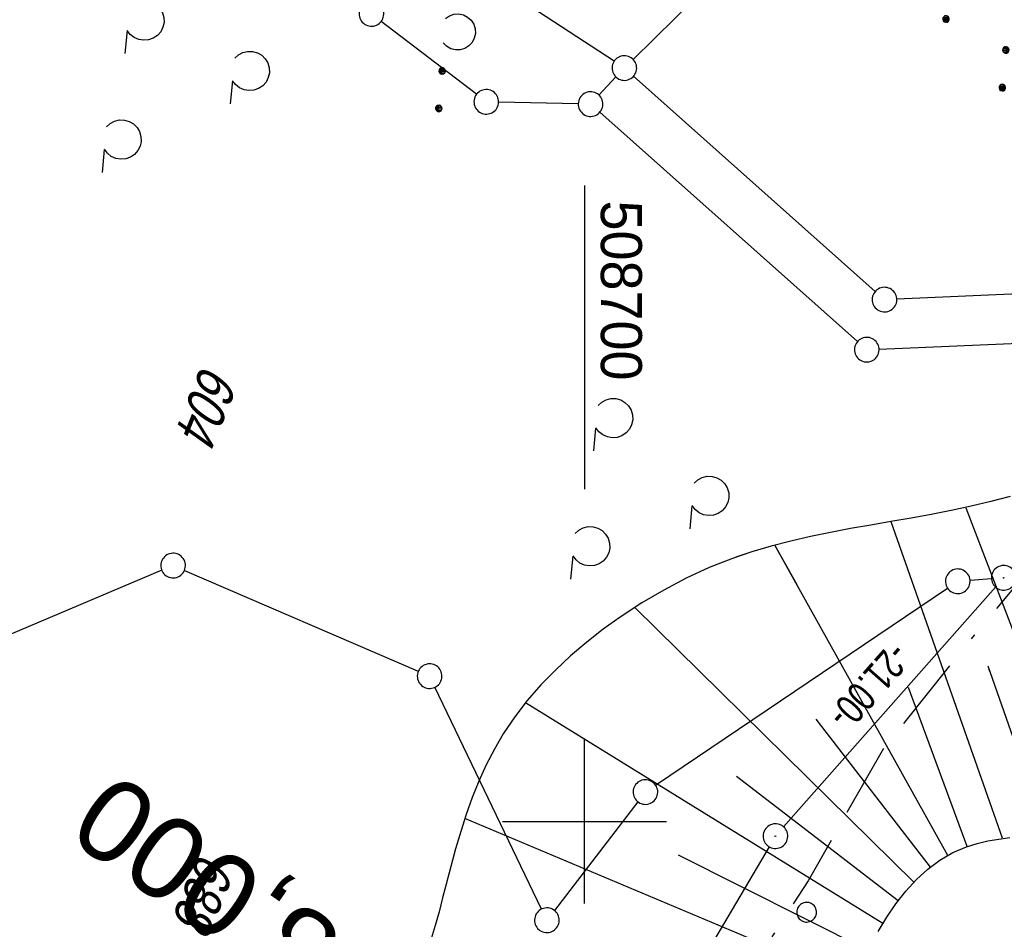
# Model space of a CAD drawing. Extents: x 508366 to 508911, y 448017 to 448810.
# Tile 41 of 46: x 508666 to 508726, y 448693 to 448749. Entities that reach past the tile are written whole.
import ezdxf
from ezdxf.enums import TextEntityAlignment as Align

# ---------------------------------------------------------------- set-up
doc = ezdxf.new("R2010")
doc.units = 0
doc.header["$LTSCALE"] = 10
doc.header["$MEASUREMENT"] = 0
for name, pattern in [('ACAD_ISO16W100', [73, 15, -6.5, 15, -6.5, 15, -7, 1, -7]), ('LT00', [0]), ('LT17', [0.15, 0.1, -0.05])]:
    doc.linetypes.add(name, pattern=pattern)
doc.layers.get('0').update_dxf_attribs({"linetype": 'LT00'})
for name, color, linetype in [('--EK_ST-93-1', 30, 'LT17'), ('--EL_DFK_AB_L', 21, 'LT00'), ('--EL_DFK_AB_P', 7, 'LT00'), ('ABSTAND', 8, 'LT00'), ('BAB-KABEL', 220, 'ACAD_ISO16W100'), ('DFK_AB_L', 21, 'LT00'), ('DFK_AB_P', 7, 'LT00'), ('DFK_FLUR_NR', 250, 'LT00'), ('DFK_GZPKT', 250, 'LT00'), ('DFK_KATASTER', 250, 'LT00'), ('DFK_NUTZUNG', 250, 'LT00'), ('DFK_VERMPKT', 252, 'LT00'), ('V124_BOESCH', 250, 'LT00'), ('V124_BOSCHUNG', 250, 'LT00'), ('V124_RASTER', 250, 'LT00'), ('V125_BOESCH', 250, 'LT00'), ('V125_BOSCHUNG', 250, 'LT00'), ('V125_RASTER', 250, 'LT00')]:
    doc.layers.add(name, color=color, linetype=linetype)
doc.styles.add('Beschrift', font='ARIAL.TTF')
doc.styles.get("Standard").update_dxf_attribs({"font": 'ARIAL.TTF'})

# ---------------------------------------------------------------- blocks, each defined once
blk = doc.blocks.new('SYMB7010')
at = {"color": 0, "linetype": 'ByBlock'}
for points in [[(-0.031408, 0.499213), (-0.093728, 0.49134), (-0.15457, 0.475719), (-0.212975, 0.452595), (-0.268021, 0.422333), (-0.31884, 0.385411), (-0.36463, 0.342411), (-0.40467, 0.29401), (-0.438329, 0.240973), (-0.465074, 0.184136), (-0.484486, 0.124395), (-0.496256, 0.062692), (-0.5002, 0)], [(0.5002, 0), (0.496256, 0.062692), (0.484485, 0.124395), (0.465074, 0.184136), (0.438329, 0.240973), (0.40467, 0.29401), (0.36463, 0.342411), (0.31884, 0.385411), (0.268021, 0.422333), (0.212975, 0.452595), (0.15457, 0.475719), (0.093728, 0.49134), (0.031408, 0.499213), (-0.031408, 0.499213)], [(-0.5002, 0), (-0.496256, -0.062692), (-0.484486, -0.124395), (-0.465075, -0.184136), (-0.438329, -0.240973), (-0.404671, -0.29401), (-0.36463, -0.342411), (-0.31884, -0.385411), (-0.268021, -0.422333), (-0.212975, -0.452595), (-0.154571, -0.475719), (-0.093728, -0.49134), (-0.031408, -0.499213), (0.031408, -0.499213)], [(0.031408, -0.499213), (0.093728, -0.491341), (0.15457, -0.475719), (0.212975, -0.452595), (0.268021, -0.422333), (0.31884, -0.385411), (0.36463, -0.342411), (0.404671, -0.294011), (0.438329, -0.240974), (0.465075, -0.184136), (0.484486, -0.124395), (0.496256, -0.062692), (0.500201, 0)]]:
    blk.add_lwpolyline(points, dxfattribs=at)
blk = doc.blocks.new('SYMB7231')
at = {"color": 0, "linetype": 'ByBlock'}
for p, q in [((0.109975, -0.002365), (0.105504, -0.031126)), ((0.23, -0.057081), (0.23, -0.082919)), ((0.235, -0.087105), (0.235, -0.052895)), ((0.24, -0.050836), (0.24, -0.089164)), ((0.245, -0.089796), (0.245, -0.050204)), ((0.25, -0.050836), (0.25, -0.089164)), ((0.255, -0.087105), (0.255, -0.052895)), ((0.26, -0.057081), (0.26, -0.082919)), ((0.46, -0.057081), (0.46, -0.082919)), ((0.465, -0.087105), (0.465, -0.052895)), ((0.47, -0.050836), (0.47, -0.089164)), ((0.475, -0.089796), (0.475, -0.050204)), ((0.48, -0.050836), (0.48, -0.089164)), ((0.485, -0.087105), (0.485, -0.052895)), ((0.49, -0.057081), (0.49, -0.082919)), ((0.265, -0.070126), (0.265, -0.069854)), ((0.495, -0.070126), (0.495, -0.069854))]:
    blk.add_line(p, q, dxfattribs=at)
for points in [[(-0.109975, -0.002365), (-0.106745, 0.026562), (-0.096041, 0.053629), (-0.078613, 0.076941), (-0.055681, 0.094866), (-0.028851, 0.106149), (0, 0.11)], [(0, 0.11), (0.028851, 0.106149), (0.055681, 0.094866), (0.078613, 0.076941), (0.096041, 0.053629), (0.106745, 0.026562), (0.109975, -0.002365)], [(-0.075234, -0.080249), (-0.093647, -0.057708), (-0.105504, -0.031126), (-0.109975, -0.002365)], [(0.105504, -0.031126), (0.093647, -0.057708), (0.075234, -0.080249)], [(0.265, -0.07), (0.263019, -0.061322), (0.25747, -0.054363), (0.24945, -0.050501), (0.24055, -0.050501), (0.23253, -0.054363), (0.226981, -0.061322), (0.225, -0.07), (0.226981, -0.078678), (0.23253, -0.085637), (0.24055, -0.089499), (0.24945, -0.089499), (0.25747, -0.085637), (0.263019, -0.078678), (0.265, -0.07)], [(0.495, -0.07), (0.493019, -0.061322), (0.48747, -0.054363), (0.47945, -0.050501), (0.47055, -0.050501), (0.46253, -0.054363), (0.456981, -0.061322), (0.455, -0.07), (0.456981, -0.078678), (0.46253, -0.085637), (0.47055, -0.089499), (0.47945, -0.089499), (0.48747, -0.085637), (0.493019, -0.078678), (0.495, -0.07)]]:
    blk.add_lwpolyline(points, dxfattribs=at)
blk = doc.blocks.new('SYMB7212')
at = {"color": 0, "linetype": 'ByBlock'}
blk.add_line((0.07, -0.1), (0.21, -0.1), dxfattribs=at)
for points in [[(-0.119836, 0.00627), (-0.114449, 0.036077), (-0.101769, 0.063585), (-0.082606, 0.087042), (-0.05818, 0.104953), (-0.030047, 0.116177), (0, 0.12)], [(0, 0.12), (0.030047, 0.116177), (0.05818, 0.104953), (0.082606, 0.087041), (0.101769, 0.063585), (0.114449, 0.036077), (0.119836, 0.00627)], [(-0.068816, -0.098308), (-0.091239, -0.077945), (-0.107849, -0.052617), (-0.117589, -0.023936), (-0.119836, 0.00627)], [(0.119836, 0.00627), (0.117589, -0.023936), (0.107849, -0.052617), (0.091239, -0.077945), (0.068816, -0.098308)]]:
    blk.add_lwpolyline(points, dxfattribs=at)
blk = doc.blocks.new('SYMB7110')
at = {"color": 0, "linetype": 'ByBlock'}
for p, q in [((-0.515, 0.392919), (-0.515, 0.367081)), ((-0.51, 0.362895), (-0.51, 0.397105)), ((-0.505, 0.399164), (-0.505, 0.360836)), ((-0.5, 0.360204), (-0.5, 0.399796)), ((-0.495, 0.399164), (-0.495, 0.360836)), ((-0.49, 0.362895), (-0.49, 0.397105)), ((-0.485, 0.392919), (-0.485, 0.367081)), ((-0.48, 0.379874), (-0.48, 0.380145)), ((-0.285, 0.392919), (-0.285, 0.367081)), ((-0.28, 0.362895), (-0.28, 0.397105)), ((-0.275, 0.399164), (-0.275, 0.360836)), ((-0.27, 0.360204), (-0.27, 0.399796)), ((-0.265, 0.399164), (-0.265, 0.360836)), ((-0.26, 0.362895), (-0.26, 0.397105)), ((-0.255, 0.392919), (-0.255, 0.367081)), ((-0.25, 0.379874), (-0.25, 0.380146)), ((0.255, 0.392919), (0.255, 0.367081)), ((0.26, 0.362895), (0.26, 0.397105)), ((0.265, 0.399164), (0.265, 0.360836)), ((0.27, 0.360204), (0.27, 0.399796)), ((0.275, 0.399164), (0.275, 0.360836)), ((0.28, 0.362895), (0.28, 0.397105)), ((0.285, 0.392919), (0.285, 0.367081)), ((0.29, 0.379874), (0.29, 0.380145)), ((0.485, 0.392919), (0.485, 0.367081)), ((0.49, 0.362895), (0.49, 0.397105)), ((0.495, 0.399164), (0.495, 0.360836)), ((0.5, 0.360204), (0.5, 0.399796)), ((0.505, 0.399164), (0.505, 0.360836)), ((0.51, 0.362895), (0.51, 0.397105)), ((0.515, 0.392919), (0.515, 0.367081)), ((0.52, 0.379874), (0.52, 0.380146)), ((-0.9, 0.012919), (-0.9, -0.012919)), ((-0.895, -0.017106), (-0.895, 0.017105)), ((-0.89, 0.019164), (-0.89, -0.019164)), ((-0.885, -0.019797), (-0.885, 0.019796)), ((-0.88, 0.019164), (-0.88, -0.019164)), ((-0.875, -0.017106), (-0.875, 0.017105)), ((-0.87, 0.012919), (-0.87, -0.012919)), ((-0.865, -0.000126), (-0.865, 0.000145)), ((-0.67, 0.012919), (-0.67, -0.012919)), ((-0.665, -0.017106), (-0.665, 0.017105)), ((-0.66, 0.019164), (-0.66, -0.019164)), ((-0.655, -0.019797), (-0.655, 0.019796)), ((-0.65, 0.019164), (-0.65, -0.019164)), ((-0.645, -0.017106), (-0.645, 0.017105)), ((-0.64, 0.012919), (-0.64, -0.012919)), ((-0.635, -0.000126), (-0.635, 0.000145)), ((-0.13, 0.012919), (-0.13, -0.012919)), ((-0.125, -0.017105), (-0.125, 0.017105)), ((-0.12, 0.019164), (-0.12, -0.019164)), ((-0.115, -0.019796), (-0.115, 0.019796)), ((-0.11, 0.019164), (-0.11, -0.019164)), ((-0.105, -0.017105), (-0.105, 0.017105)), ((-0.1, 0.012919), (-0.1, -0.012919)), ((-0.095, -0.000126), (-0.095, 0.000146)), ((0.1, 0.012919), (0.1, -0.012919)), ((0.105, -0.017105), (0.105, 0.017105)), ((0.11, 0.019164), (0.11, -0.019164)), ((0.115, -0.019796), (0.115, 0.019796)), ((0.12, 0.019164), (0.12, -0.019164)), ((0.125, -0.017105), (0.125, 0.017105)), ((0.13, 0.012919), (0.13, -0.012919)), ((0.135, -0.000126), (0.135, 0.000146)), ((0.64, 0.012919), (0.64, -0.012919)), ((0.645, -0.017105), (0.645, 0.017105)), ((0.65, 0.019164), (0.65, -0.019164)), ((0.655, -0.019796), (0.655, 0.019796)), ((0.66, 0.019164), (0.66, -0.019164)), ((0.665, -0.017105), (0.665, 0.017105)), ((0.67, 0.012919), (0.67, -0.012919)), ((0.675, -0.000126), (0.675, 0.000146)), ((0.87, 0.012919), (0.87, -0.012919)), ((0.875, -0.017105), (0.875, 0.017105)), ((0.88, 0.019164), (0.88, -0.019164)), ((0.885, -0.019796), (0.885, 0.019796)), ((0.89, 0.019164), (0.89, -0.019164)), ((0.895, -0.017105), (0.895, 0.017105)), ((0.9, 0.012919), (0.9, -0.012919)), ((0.905, -0.000126), (0.905, 0.000146)), ((-0.515, -0.367081), (-0.515, -0.392919)), ((-0.51, -0.397105), (-0.51, -0.362895)), ((-0.505, -0.360836), (-0.505, -0.399164)), ((-0.5, -0.399796), (-0.5, -0.360204)), ((-0.495, -0.360836), (-0.495, -0.399164)), ((-0.49, -0.397106), (-0.49, -0.362895)), ((-0.485, -0.367081), (-0.485, -0.392919)), ((-0.48, -0.380126), (-0.48, -0.379855)), ((-0.285, -0.367081), (-0.285, -0.392919)), ((-0.28, -0.397105), (-0.28, -0.362895)), ((-0.275, -0.360836), (-0.275, -0.399164)), ((-0.27, -0.399796), (-0.27, -0.360204)), ((-0.265, -0.360836), (-0.265, -0.399164)), ((-0.26, -0.397105), (-0.26, -0.362895)), ((-0.255, -0.367081), (-0.255, -0.392919)), ((-0.25, -0.380126), (-0.25, -0.379855)), ((0.255, -0.367081), (0.255, -0.392919)), ((0.26, -0.397105), (0.26, -0.362895)), ((0.265, -0.360836), (0.265, -0.399164)), ((0.27, -0.399796), (0.27, -0.360204)), ((0.275, -0.360836), (0.275, -0.399164)), ((0.28, -0.397105), (0.28, -0.362895)), ((0.285, -0.367081), (0.285, -0.392919)), ((0.29, -0.380126), (0.29, -0.379855)), ((0.485, -0.367081), (0.485, -0.392919)), ((0.49, -0.397105), (0.49, -0.362895)), ((0.495, -0.360836), (0.495, -0.399164)), ((0.5, -0.399796), (0.5, -0.360204)), ((0.505, -0.360836), (0.505, -0.399164)), ((0.51, -0.397105), (0.51, -0.362895)), ((0.515, -0.367081), (0.515, -0.392919)), ((0.52, -0.380126), (0.52, -0.379855))]:
    blk.add_line(p, q, dxfattribs=at)
for points in [[(-0.48, 0.38), (-0.481981, 0.388678), (-0.48753, 0.395637), (-0.49555, 0.399499), (-0.50445, 0.399499), (-0.51247, 0.395637), (-0.518019, 0.388678), (-0.52, 0.38), (-0.518019, 0.371322), (-0.51247, 0.364363), (-0.50445, 0.360501), (-0.49555, 0.360501), (-0.48753, 0.364363), (-0.481981, 0.371322), (-0.48, 0.38)], [(-0.25, 0.38), (-0.251981, 0.388678), (-0.25753, 0.395637), (-0.26555, 0.399499), (-0.27445, 0.399499), (-0.28247, 0.395637), (-0.288019, 0.388678), (-0.29, 0.38), (-0.288019, 0.371322), (-0.28247, 0.364363), (-0.27445, 0.360501), (-0.26555, 0.360501), (-0.25753, 0.364363), (-0.251981, 0.371322), (-0.25, 0.38)], [(0.29, 0.38), (0.288019, 0.388678), (0.28247, 0.395637), (0.27445, 0.399499), (0.26555, 0.399499), (0.25753, 0.395637), (0.251981, 0.388678), (0.25, 0.38), (0.251981, 0.371322), (0.25753, 0.364363), (0.26555, 0.360501), (0.27445, 0.360501), (0.28247, 0.364363), (0.288019, 0.371322), (0.29, 0.38)], [(0.52, 0.38), (0.518019, 0.388678), (0.51247, 0.395637), (0.50445, 0.399499), (0.495549, 0.399499), (0.48753, 0.395637), (0.481981, 0.388678), (0.48, 0.38), (0.481981, 0.371322), (0.48753, 0.364363), (0.495549, 0.360501), (0.50445, 0.360501), (0.51247, 0.364363), (0.518019, 0.371322), (0.52, 0.38)], [(-0.865, 0), (-0.866981, 0.008678), (-0.87253, 0.015637), (-0.88055, 0.019498), (-0.88945, 0.019498), (-0.89747, 0.015637), (-0.903019, 0.008678), (-0.905, 0)], [(-0.905, 0), (-0.903019, -0.008678), (-0.89747, -0.015637), (-0.88945, -0.019499), (-0.88055, -0.019499), (-0.87253, -0.015637), (-0.866981, -0.008678), (-0.865, 0)], [(-0.635, 0), (-0.636981, 0.008678), (-0.64253, 0.015637), (-0.65055, 0.019498), (-0.65945, 0.019498), (-0.66747, 0.015637), (-0.673019, 0.008678), (-0.675, 0)], [(-0.675, 0), (-0.673019, -0.008678), (-0.66747, -0.015637), (-0.65945, -0.019499), (-0.65055, -0.019499), (-0.64253, -0.015637), (-0.636981, -0.008678), (-0.635, 0)], [(-0.095, 0), (-0.096981, 0.008678), (-0.10253, 0.015637), (-0.11055, 0.019499), (-0.11945, 0.019499), (-0.12747, 0.015637), (-0.133019, 0.008678), (-0.135, 0)], [(-0.135, 0), (-0.133019, -0.008678), (-0.12747, -0.015637), (-0.11945, -0.019499), (-0.11055, -0.019499), (-0.10253, -0.015637), (-0.096981, -0.008678), (-0.095, 0)], [(0.135, 0), (0.133019, 0.008678), (0.12747, 0.015637), (0.11945, 0.019499), (0.11055, 0.019499), (0.10253, 0.015637), (0.096981, 0.008678), (0.095, 0)], [(0.095, 0), (0.096981, -0.008678), (0.10253, -0.015637), (0.11055, -0.019499), (0.11945, -0.019499), (0.12747, -0.015637), (0.133019, -0.008678), (0.135, 0)], [(0.675, 0), (0.673019, 0.008678), (0.66747, 0.015637), (0.65945, 0.019499), (0.65055, 0.019499), (0.64253, 0.015637), (0.636981, 0.008678), (0.635, 0)], [(0.635, 0), (0.636981, -0.008678), (0.64253, -0.015637), (0.65055, -0.019499), (0.65945, -0.019499), (0.66747, -0.015637), (0.673019, -0.008678), (0.675, 0)], [(0.905, 0), (0.903019, 0.008678), (0.89747, 0.015637), (0.88945, 0.019499), (0.88055, 0.019499), (0.87253, 0.015637), (0.866981, 0.008678), (0.865, 0)], [(0.865, 0), (0.866981, -0.008678), (0.87253, -0.015637), (0.88055, -0.019499), (0.88945, -0.019499), (0.89747, -0.015637), (0.903019, -0.008678), (0.905, 0)], [(-0.48, -0.38), (-0.481981, -0.371322), (-0.48753, -0.364363), (-0.49555, -0.360501), (-0.50445, -0.360501), (-0.51247, -0.364363), (-0.518019, -0.371322), (-0.52, -0.38), (-0.518019, -0.388678), (-0.51247, -0.395637), (-0.50445, -0.399499), (-0.49555, -0.399499), (-0.48753, -0.395637), (-0.481981, -0.388678), (-0.48, -0.38)], [(-0.25, -0.38), (-0.251981, -0.371322), (-0.25753, -0.364363), (-0.26555, -0.360501), (-0.27445, -0.360501), (-0.28247, -0.364363), (-0.288019, -0.371322), (-0.29, -0.38), (-0.288019, -0.388678), (-0.28247, -0.395637), (-0.27445, -0.399499), (-0.26555, -0.399499), (-0.25753, -0.395637), (-0.251981, -0.388678), (-0.25, -0.38)], [(0.29, -0.38), (0.288019, -0.371322), (0.28247, -0.364363), (0.27445, -0.360501), (0.26555, -0.360501), (0.25753, -0.364363), (0.251981, -0.371322), (0.25, -0.38), (0.251981, -0.388678), (0.25753, -0.395637), (0.26555, -0.399499), (0.27445, -0.399499), (0.28247, -0.395637), (0.288019, -0.388678), (0.29, -0.38)], [(0.52, -0.38), (0.518019, -0.371322), (0.51247, -0.364363), (0.50445, -0.360501), (0.495549, -0.360501), (0.48753, -0.364363), (0.481981, -0.371322), (0.48, -0.38), (0.481981, -0.388678), (0.48753, -0.395637), (0.495549, -0.399499), (0.50445, -0.399499), (0.51247, -0.395637), (0.518019, -0.388678), (0.52, -0.38)]]:
    blk.add_lwpolyline(points, dxfattribs=at)
blk = doc.blocks.new('SYMB0003')
at = {"color": 0, "linetype": 'ByBlock'}
for p, q in [((-0.015712, 0), (0.010166, 0.012015)), ((0, -0.021257), (-0.015712, 0)), ((0.010166, 0.012015), (0, -0.021257))]:
    blk.add_line(p, q, dxfattribs=at)
for points in [[(-0.031395, 0.499013), (-0.093691, 0.491144), (-0.154509, 0.475528), (-0.21289, 0.452414), (-0.267913, 0.422164), (-0.318712, 0.385257), (-0.364484, 0.342274), (-0.404509, 0.293893), (-0.438154, 0.240877), (-0.464888, 0.184062), (-0.484292, 0.124345), (-0.496058, 0.062667), (-0.5, 0)], [(0.5, 0), (0.496057, 0.062667), (0.484292, 0.124345), (0.464888, 0.184062), (0.438153, 0.240877), (0.404509, 0.293893), (0.364484, 0.342274), (0.318712, 0.385257), (0.267913, 0.422164), (0.21289, 0.452414), (0.154509, 0.475528), (0.093691, 0.491144), (0.031395, 0.499013), (-0.031395, 0.499013)], [(-0.5, 0), (-0.496058, -0.062667), (-0.484292, -0.124345), (-0.464888, -0.184062), (-0.438154, -0.240877), (-0.404509, -0.293893), (-0.364485, -0.342274), (-0.318712, -0.385257), (-0.267914, -0.422164), (-0.21289, -0.452414), (-0.154509, -0.475529), (-0.093691, -0.491144), (-0.031395, -0.499014), (0.031395, -0.499014)], [(0.031395, -0.499014), (0.093691, -0.491144), (0.154509, -0.475529), (0.21289, -0.452414), (0.267914, -0.422164), (0.318712, -0.385257), (0.364485, -0.342274), (0.404509, -0.293893), (0.438154, -0.240877), (0.464889, -0.184062), (0.484292, -0.124345), (0.496058, -0.062667), (0.5, 0)]]:
    blk.add_lwpolyline(points, dxfattribs=at)

msp = doc.modelspace()

# ---------------------------------------------------------------- linework, layer by layer
at = {"layer": '--EL_DFK_AB_L'}
for p, q in [((508725.034, 448714.276), (508712.127, 448699.663)), ((508711.249, 448698.454), (508695.022, 448671.023))]:
    msp.add_line(p, q, dxfattribs=at)
at = {"layer": 'BAB-KABEL', "ltscale": 0.03, "flags": 128}
msp.add_lwpolyline([(508761.637, 448761.991), (508761.413, 448761.665), (508751.074, 448746.056), (508734.064, 448723.741), (508723.724, 448711.345), (508718.212, 448704.459), (508713.613, 448696.376), (508686.717, 448654.757), (508671.534, 448637.703), (508644.305, 448608.039), (508629.576, 448591.601), (508628.23, 448590.167), (508627.243, 448588.193), (508626.505, 448585.996), (508630.756, 448580.349), (508635.557, 448574.979), (508645.734, 448563.785), (508632.922, 448541.342), (508625.71, 448528.169), (508618.608, 448514.09), (508612.89, 448501.411), (508605.911, 448486.638), (508596.525, 448468.082), (508590.352, 448454.717), (508583.484, 448438.345), (508575.927, 448420.369), (508569.566, 448404.62), (508561.374, 448379.926), (508559.189, 448373.378), (508539.254, 448373.924), (508535.422, 448332.257), (508534.583, 448325.665), (508534.174, 448323.891), (508530.897, 448314.887), (508523.651, 448292.891), (508510.802, 448255.585), (508499.723, 448218.809), (508491.79, 448185.85), (508486.047, 448161.381), (508483.035, 448139.227), (508479.751, 448113.403), (508481.527, 448103.17), (508480.164, 448094.262), (508478.935, 448090.579), (508477.433, 448087.401), (508476.34, 448080.034), (508476.228, 448079.151)], dxfattribs=at)
at = {"layer": 'DFK_AB_L'}
for p, q in [((508725.034, 448714.276), (508712.127, 448699.663)), ((508711.249, 448698.454), (508695.022, 448671.023))]:
    msp.add_line(p, q, dxfattribs=at)
at = {"layer": 'DFK_KATASTER'}
for p, q in [((508731.17, 448774.179), (508702.965, 448746.425)), ((508701.803, 448746.309), (508688.218, 448755.217)), ((508693.425, 448744.296), (508687.626, 448748.743)), ((508717.71, 448732.289), (508702.99, 448745.398)), ((508700.883, 448744.246), (508701.918, 448745.352)), ((508699.621, 448743.715), (508694.77, 448743.821)), ((508700.931, 448743.202), (508716.63, 448729.238)), ((508736.491, 448732.567), (508719.02, 448731.82)), ((508717.94, 448728.771), (508737.861, 448729.629)), ((508674.26, 448715.296), (508656.761, 448707.9)), ((508675.639, 448715.292), (508689.882, 448709.145)), ((508704.332, 448702.207), (508722.109, 448714.209)), ((508724.783, 448714.784), (508723.478, 448714.686)), ((508697.386, 448694.653), (508690.895, 448708.172)), ((508703.254, 448701.196), (508698.167, 448694.574))]:
    msp.add_line(p, q, dxfattribs=at)
at = {"layer": 'V124_BOESCH'}
msp.add_lwpolyline([(508725.932, 448719.8), (508724.744, 448719.481), (508723.543, 448719.196), (508722.332, 448718.94), (508721.113, 448718.704), (508719.889, 448718.483), (508718.662, 448718.27), (508717.433, 448718.057), (508716.207, 448717.839), (508714.985, 448717.608), (508713.769, 448717.357), (508712.562, 448717.081), (508711.367, 448716.771), (508710.185, 448716.422), (508709.217, 448716.093)], dxfattribs=at)
at = {"layer": 'V124_BOSCHUNG'}
for p, q in [((508723.22, 448719.107), (508727.526, 448707.854)), ((508721.355, 448710.631), (508718.674, 448718.254)), ((508712.948, 448714.415), (508711.601, 448716.835)), ((508724.691, 448709.13), (508724.577, 448709.456))]:
    msp.add_line(p, q, dxfattribs=at)
at = {"layer": 'V124_RASTER'}
msp.add_line((508699.998, 448738.741), (508699.998, 448720.242), dxfattribs=at)
at = {"layer": 'V125_BOESCH'}
for points in [[(508725.932, 448719.8), (508724.744, 448719.481), (508723.543, 448719.196), (508722.332, 448718.94), (508721.113, 448718.704), (508719.889, 448718.483), (508718.662, 448718.27), (508717.433, 448718.057), (508716.207, 448717.839), (508714.985, 448717.608), (508713.769, 448717.357), (508712.562, 448717.081), (508711.367, 448716.771), (508710.185, 448716.422), (508709.019, 448716.026), (508707.591, 448715.46), (508706.192, 448714.815), (508704.824, 448714.096), (508703.487, 448713.306), (508702.183, 448712.451), (508701.144, 448711.706), (508700.134, 448710.919), (508699.159, 448710.091), (508698.227, 448709.222), (508697.343, 448708.311), (508696.515, 448707.358), (508695.75, 448706.363), (508695.054, 448705.326), (508694.512, 448704.396), (508694.021, 448703.439), (508693.575, 448702.455), (508693.171, 448701.449), (508692.802, 448700.422), (508692.462, 448699.378), (508692.148, 448698.32), (508691.852, 448697.251), (508691.571, 448696.172), (508691.358, 448695.335), (508691.143, 448694.498), (508690.918, 448693.667), (508690.674, 448692.846)], [(508717.886, 448693.291), (508718.406, 448694.158), (508718.965, 448694.979), (508719.566, 448695.746), (508720.21, 448696.45), (508720.9, 448697.082), (508721.639, 448697.634), (508722.429, 448698.096), (508723.273, 448698.459), (508723.903, 448698.655), (508724.555, 448698.807), (508725.225, 448698.927), (508725.905, 448699.024)]]:
    msp.add_lwpolyline(points, dxfattribs=at)
at = {"layer": 'V125_BOSCHUNG'}
for p, q in [((508723.22, 448719.107), (508730.539, 448699.982)), ((508725.458, 448698.969), (508718.674, 448718.254)), ((508722.12, 448697.928), (508711.601, 448716.835)), ((508720.054, 448696.289), (508703.069, 448713.041)), ((508728.137, 448699.284), (508724.577, 448709.456)), ((508723.297, 448698.467), (508719.732, 448708.149)), ((508718.168, 448693.773), (508696.412, 448707.23)), ((508721.065, 448697.215), (508714.102, 448706.238)), ((508719.098, 448695.158), (508709.265, 448702.744)), ((508716.41, 448690.21), (508692.716, 448700.168)), ((508717.28, 448692.144), (508705.729, 448697.952))]:
    msp.add_line(p, q, dxfattribs=at)
at = {"layer": 'V125_RASTER'}
for p, q in [((508699.998, 448695.001), (508699.998, 448705.001)), ((508694.999, 448700), (508704.999, 448700))]:
    msp.add_line(p, q, dxfattribs=at)

# ---------------------------------------------------------------- block references
at = {"layer": '--EL_DFK_AB_P', "xscale": 1.500000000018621, "yscale": 1.5, "zscale": 1.5, "rotation": 264.7377099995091}
for p in [(508725.53, 448714.84), (508711.63, 448699.101)]:
    msp.add_blockref('SYMB0003', p, dxfattribs=at)
at = {"layer": 'DFK_AB_P', "xscale": 1.500000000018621, "yscale": 1.5, "zscale": 1.5, "rotation": 264.7377099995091}
for p in [(508725.53, 448714.84), (508711.63, 448699.101)]:
    msp.add_blockref('SYMB0003', p, dxfattribs=at)
at = {"layer": 'DFK_GZPKT', "xscale": 1.500000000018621, "yscale": 1.5, "zscale": 1.5, "rotation": 264.7377099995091}
for p in [(508687.03, 448749.197), (508702.43, 448745.898), (508694.02, 448743.839), (508700.371, 448743.7), (508718.27, 448731.789), (508717.191, 448728.74), (508674.95, 448715.588), (508722.731, 448714.63), (508690.571, 448708.849), (508703.711, 448701.789), (508697.711, 448693.979)]:
    msp.add_blockref('SYMB7010', p, dxfattribs=at)
at = {"layer": 'DFK_NUTZUNG', "yscale": 10, "zscale": 10}
for name, p, xscale, rotation in [('SYMB7110', (508726.26, 448753.519), 9.999999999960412, 264.7377000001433), ('SYMB7212', (508673.203, 448748.788), 10.00000000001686, 264.7377100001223), ('SYMB7231', (508692.261, 448748.1), 10.00000000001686, 264.7377100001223), ('SYMB7212', (508679.618, 448745.722), 10.00000000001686, 264.7377100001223), ('SYMB7212', (508671.809, 448741.541), 10.00000000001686, 264.7377100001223), ('SYMB7212', (508701.741, 448724.571), 10.00000000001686, 264.7377100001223), ('SYMB7212', (508707.599, 448719.832), 10.00000000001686, 264.7377100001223), ('SYMB7212', (508700.347, 448716.766), 10.00000000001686, 264.7377100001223)]:
    msp.add_blockref(name, p, dxfattribs=dict(at, xscale=xscale, rotation=rotation))
at = {"layer": 'DFK_VERMPKT', "xscale": 1.200000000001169, "yscale": 1.200000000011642, "zscale": 1.2, "rotation": 264.7377100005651}
msp.add_blockref('SYMB7010', (508713.53, 448694.468), dxfattribs=at)

# ---------------------------------------------------------------- texts
at = {"layer": '--EK_ST-93-1', "style": 'Beschrift'}
msp.add_text('178,000', height=5, rotation=-214.84409, dxfattribs=at).set_placement((508690.528, 448686.688), align=Align.MIDDLE_LEFT)
at = {"layer": 'ABSTAND', "width": 0.75}
msp.add_text('-21.00-', height=1.8, rotation=-131.44676, dxfattribs=at).set_placement((508718.683, 448711.047))
at = {"layer": 'DFK_FLUR_NR', "oblique": 13.754, "width": 0.75}
for s, p in [('604', (508676.731, 448727.938)), ('688', (508676.521, 448698.212))]:
    msp.add_text(s, height=2.5, rotation=248.1984, dxfattribs=at).set_placement(p)
at = {"layer": 'V124_RASTER', "width": 0.941}
msp.add_text(' 508700', height=2.5, rotation=-90.00169, dxfattribs=at).set_placement((508700.998, 448738.741))

doc.saveas('drawing.dxf')
